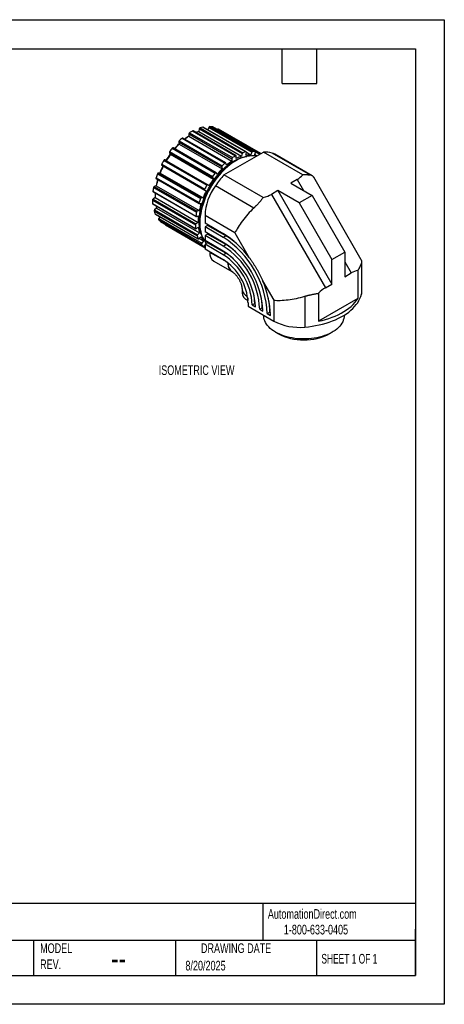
# Model space of a CAD drawing. Header units: millimetres. Extents: x 0 to 419, y 0 to 324.
# Tile 3 of 3: x 279 to 419, y 0 to 324. Entities that reach past the tile are written whole.
import ezdxf

# ---------------------------------------------------------------- set-up
doc = ezdxf.new("R2010")
doc.units = ezdxf.units.MM
doc.header["$LTSCALE"] = 1.5
doc.layers.add('DIMENSIONS', color=140, linetype='Continuous', lineweight=25)
doc.layers.add('TEXT', color=140, linetype='Continuous', lineweight=25)
doc.styles.add('SLDTEXTSTYLE0', font='TXT', dxfattribs={"width": 0.7})
doc.styles.add('SLDTEXTSTYLE1', font='TXT', dxfattribs={"width": 0.65})

msp = doc.modelspace()

# ---------------------------------------------------------------- linework, layer by layer
at = {"color": 7, "linetype": 'Continuous'}
for p, q in [((0, 323.85), (419.1, 323.85)), ((419.1, 323.85), (419.1, 0)), ((419.1, 0), (0, 0))]:
    msp.add_line(p, q, dxfattribs=at)
for p, q in [((338.72, 288.27), (352.86, 280.11)), ((339.69, 288.52), (353.83, 280.35)), ((353.91, 280.34), (339.77, 288.51)), ((341.67, 288.44), (341.33, 287.61)), ((341.67, 288.44), (355.81, 280.27)), ((341.95, 288.69), (356.09, 280.52)), ((342.81, 288.58), (356.95, 280.42)), ((356.98, 280.41), (342.84, 288.57)), ((335.06, 286.31), (349.21, 278.14)), ((335.06, 286.31), (335.06, 285.52)), ((335.06, 285.52), (349.21, 277.35)), ((335.27, 286.67), (349.41, 278.5)), ((336.27, 287.25), (350.42, 279.08)), ((350.56, 279.09), (336.42, 287.26)), ((338.46, 287.95), (338.28, 287.09)), ((338.28, 287.09), (352.42, 278.92)), ((338.46, 287.95), (352.61, 279.79)), ((344.43, 287.72), (344.4, 287.67)), ((344.43, 287.72), (358.43, 279.64)), ((344.77, 287.86), (344.72, 287.89)), ((344.72, 287.89), (358.72, 279.81)), ((358.72, 279.81), (344.77, 287.86)), ((331.72, 283.62), (345.86, 275.45)), ((331.72, 283.62), (331.9, 282.96)), ((331.86, 284), (346, 275.83)), ((331.9, 282.96), (346.04, 274.8)), ((332.83, 284.87), (346.97, 276.71)), ((347.17, 276.76), (333.02, 284.92)), ((328.67, 280.09), (342.81, 271.92)), ((328.67, 280.09), (329.02, 279.62)), ((328.73, 280.46), (342.88, 272.29)), ((329.02, 279.62), (343.17, 271.45)), ((329.59, 281.56), (343.74, 273.39)), ((343.99, 273.5), (329.85, 281.66)), ((346.61, 272.82), (359.58, 280.3)), ((350.62, 278.17), (350.62, 278.96)), ((352.61, 279.79), (352.42, 278.92)), ((353.78, 279.27), (353.97, 280.13)), ((353.97, 280.25), (355.45, 279.39)), ((355.81, 280.27), (355.45, 279.39)), ((356.66, 279.24), (357.02, 280.12)), ((356.76, 279.49), (357.47, 279.08)), ((372.52, 272.83), (359.58, 280.3)), ((375.09, 272.68), (362.43, 279.99)), ((375.67, 272.48), (363.34, 279.6)), ((326.13, 276.31), (340.28, 268.14)), ((326.14, 275.98), (340.29, 267.82)), ((326.82, 277.55), (340.96, 269.39)), ((327.11, 277.73), (341.26, 269.56)), ((327.61, 277.48), (327.11, 277.73)), ((327.61, 277.48), (341.76, 269.31)), ((345.86, 275.45), (346.04, 274.8)), ((347.4, 276.03), (347.22, 276.68)), ((349.21, 278.14), (349.21, 277.35)), ((324.71, 273.16), (338.85, 265)), ((324.99, 273.42), (339.14, 265.25)), ((325.6, 273.41), (324.99, 273.42)), ((325.6, 273.41), (339.74, 265.24)), ((344.37, 273), (344.02, 273.47)), ((359.55, 265.35), (346.61, 272.82)), ((324.34, 269.25), (323.67, 269.02)), ((323.67, 269.02), (337.81, 260.86)), ((324.25, 271.86), (338.39, 263.7)), ((324.29, 271.61), (338.43, 263.44)), ((324.34, 269.25), (338.48, 261.09)), ((341.76, 269.31), (341.26, 269.56)), ((342.81, 271.92), (343.17, 271.45)), ((356.42, 261.9), (343.76, 269.21)), ((370.7, 271.29), (368.58, 270.07)), ((368.58, 270.07), (375.58, 266.03)), ((370.7, 271.29), (372.82, 267.62)), ((391.79, 244.91), (376.15, 272.01)), ((323.22, 267.44), (337.36, 259.28)), ((323.28, 267.26), (337.42, 259.1)), ((323.42, 268.7), (337.56, 260.54)), ((340.29, 267.81), (340.79, 267.56)), ((364.34, 267.62), (362.22, 266.4)), ((362.22, 266.4), (379.97, 235.65)), ((364.34, 267.62), (382.09, 236.88)), ((371.34, 263.58), (364.34, 267.62)), ((375.58, 266.03), (371.34, 263.58)), ((375.58, 266.03), (386.33, 247.41)), ((323.05, 264.51), (337.19, 256.34)), ((323.12, 263.38), (337.26, 255.22)), ((323.18, 263.27), (337.32, 255.11)), ((323.93, 265.32), (323.25, 264.87)), ((323.25, 264.87), (337.39, 256.71)), ((323.93, 265.32), (338.07, 257.15)), ((338.48, 263.43), (339.09, 263.42)), ((339.74, 265.24), (339.14, 265.25)), ((371.34, 263.58), (382.09, 244.96)), ((323.62, 260.89), (337.76, 252.72)), ((324.39, 261.9), (323.75, 261.27)), ((323.75, 261.27), (337.89, 253.1)), ((323.96, 259.99), (338.1, 251.82)), ((324, 259.93), (338.15, 251.77)), ((324.39, 261.9), (338.54, 253.74)), ((337.53, 259.1), (338.19, 259.32)), ((338.48, 261.09), (337.81, 260.86)), ((350.22, 253.73), (340.37, 259.41)), ((340.37, 259.41), (340.37, 256.92)), ((325.09, 258.11), (339.23, 249.95)), ((325.55, 259.04), (325.15, 258.48)), ((325.15, 258.48), (339.29, 250.31)), ((325.67, 257.5), (339.81, 249.33)), ((325.67, 257.5), (325.69, 257.48)), ((325.69, 257.48), (339.83, 249.32)), ((327.35, 256.39), (340.37, 248.87)), ((338.07, 257.15), (337.39, 256.71)), ((346.38, 253.45), (340.37, 256.92)), ((341.22, 256.19), (340.37, 255.7)), ((341.22, 256.43), (341.22, 256.19)), ((347.17, 252.75), (341.22, 256.19)), ((337.49, 255.13), (338.17, 255.58)), ((338.54, 253.74), (337.89, 253.1)), ((340.37, 255.7), (340.37, 254.06)), ((346.35, 252.25), (340.37, 255.7)), ((346.38, 250.59), (340.37, 254.06)), ((341.22, 253.32), (340.37, 252.83)), ((340.37, 252.83), (340.37, 251.19)), ((346.35, 249.38), (340.37, 252.83)), ((341.22, 253.57), (341.22, 253.32)), ((347.17, 249.89), (341.22, 253.32)), ((346.35, 252.28), (347.2, 252.77)), ((346.38, 253.49), (346.38, 253.45)), ((346.38, 253.45), (346.41, 253.47)), ((350.22, 253.73), (354.92, 245.58)), ((338.37, 251.84), (339.01, 252.47)), ((338.44, 251.9), (339.85, 251.09)), ((339.85, 251.09), (339.29, 250.31)), ((340.04, 249.38), (340.37, 249.19)), ((340.1, 249.45), (340.37, 249.82)), ((346.38, 247.72), (340.37, 251.19)), ((341.22, 250.46), (340.37, 249.97)), ((340.37, 249.97), (340.37, 248.39)), ((346.35, 246.51), (340.37, 249.97)), ((340.55, 250.07), (340.66, 250.23)), ((340.6, 250.14), (340.64, 250.12)), ((340.66, 250.23), (340.73, 250.17)), ((341.22, 250.7), (341.22, 250.46)), ((347.17, 247.02), (341.22, 250.46)), ((346.35, 252.25), (346.35, 252.28)), ((346.35, 249.41), (347.2, 249.9)), ((346.35, 249.38), (346.35, 249.41)), ((346.38, 250.62), (346.38, 250.59)), ((346.38, 250.59), (346.41, 250.6)), ((346.38, 244.92), (340.37, 248.39)), ((341.99, 247.46), (341.99, 247.33)), ((347.82, 243.97), (341.99, 247.33)), ((346.35, 246.55), (347.2, 247.04)), ((346.35, 246.51), (346.35, 246.55)), ((346.38, 247.75), (346.38, 247.72)), ((346.38, 247.72), (346.41, 247.74)), ((382.09, 244.96), (386.33, 247.41)), ((386.33, 247.41), (386.33, 239.33)), ((343.23, 244.47), (349.24, 241)), ((346.38, 244.95), (346.38, 244.92)), ((346.38, 244.92), (346.41, 244.94)), ((382.09, 236.88), (382.09, 244.96)), ((386.33, 244.23), (388.45, 240.55)), ((391.85, 243.66), (391.85, 233.53)), ((391.97, 234.51), (391.97, 244.26)), ((386.33, 239.33), (388.45, 240.55)), ((390.69, 241.35), (390.69, 232.13)), ((359.32, 237.96), (363, 231.6)), ((379.97, 235.65), (382.09, 236.88)), ((352.54, 235.28), (352.54, 234.05)), ((377.73, 233.87), (377.73, 224.65)), ((354.41, 232.4), (354.41, 231.54)), ((354.41, 231.54), (354.49, 231.49)), ((354.51, 230.84), (354.51, 229.61)), ((355.87, 230.05), (356.72, 230.54)), ((355.87, 230.05), (356.94, 229.44)), ((356.72, 230.54), (356.9, 230.44)), ((363, 231.6), (363, 224.71)), ((373.18, 232.88), (373.18, 222.75)), ((390.69, 232.13), (377.73, 224.65)), ((354.51, 229.61), (363, 224.71)), ((358.36, 228.62), (359.21, 229.11)), ((358.36, 228.62), (359.42, 228)), ((359.21, 229.11), (359.39, 229)), ((360.84, 227.18), (361.69, 227.67)), ((360.84, 227.18), (361.9, 226.57)), ((361.69, 227.67), (361.88, 227.56)), ((359.67, 226.63), (359.67, 226.48)), ((386.12, 226.48), (386.12, 226.64)), ((363.54, 221.08), (364.37, 220.61)), ((381.42, 220.61), (382.24, 221.08))]:
    msp.add_line(p, q)
at = {"flags": 128}
for points in [[(342.84, 288.57), (342.84, 288.57), (342.81, 288.58)], [(344.72, 287.89), (344.69, 287.9), (344.66, 287.9), (344.62, 287.89), (344.58, 287.87), (344.54, 287.85), (344.5, 287.81), (344.46, 287.77), (344.43, 287.72)], [(329.85, 281.66), (329.82, 281.67), (329.79, 281.67), (329.75, 281.67), (329.71, 281.65), (329.67, 281.63), (329.63, 281.6), (329.59, 281.56)], [(339.23, 253.05), (339.02, 253.61), (338.81, 254.29), (338.65, 255.01), (338.53, 255.77), (338.45, 256.56), (338.42, 257.38), (338.44, 258.22), (338.5, 259.09), (338.61, 259.99), (338.77, 260.89), (338.96, 261.81), (339.21, 262.74), (339.49, 263.68), (339.82, 264.61), (340.18, 265.55), (340.59, 266.48), (341.03, 267.39), (341.51, 268.3), (342.02, 269.19), (342.56, 270.06), (343.13, 270.9), (343.73, 271.72), (344.35, 272.51), (345, 273.27), (345.66, 273.98), (346.35, 274.66), (347.04, 275.3), (347.75, 275.89), (348.47, 276.44), (349.19, 276.93), (349.91, 277.38), (350.64, 277.77), (351.36, 278.11), (352.08, 278.39), (352.78, 278.61), (353.48, 278.78), (354.15, 278.89)], [(357.18, 278.92), (356.95, 278.96), (356.32, 279.04), (355.66, 279.06), (354.99, 279.02), (354.3, 278.92), (353.6, 278.76), (352.88, 278.54), (352.15, 278.27), (351.42, 277.94), (350.68, 277.55), (349.95, 277.11), (349.21, 276.62), (348.48, 276.08), (347.76, 275.5), (347.05, 274.86), (346.35, 274.19), (345.67, 273.47), (345.01, 272.72), (344.37, 271.93), (343.75, 271.11), (343.16, 270.26), (342.59, 269.39), (342.06, 268.49), (341.56, 267.58), (341.09, 266.65), (340.67, 265.71), (340.27, 264.77), (339.92, 263.81), (339.61, 262.86), (339.34, 261.92), (339.12, 260.98), (338.94, 260.05), (338.8, 259.13), (338.71, 258.24), (338.66, 257.36), (338.66, 256.51), (338.71, 255.69), (338.8, 254.9), (338.94, 254.14), (339.12, 253.42), (339.34, 252.74), (339.61, 252.1), (339.92, 251.51), (340.27, 250.97), (340.67, 250.47), (340.86, 250.25)], [(353.97, 280.13), (353.98, 280.18), (353.98, 280.23), (353.97, 280.27), (353.95, 280.31), (353.93, 280.33), (353.9, 280.35), (353.87, 280.36), (353.83, 280.35)], [(357.02, 280.12), (357.03, 280.18), (357.04, 280.23), (357.05, 280.27), (357.04, 280.32), (357.03, 280.36), (357.01, 280.39), (356.98, 280.41), (356.95, 280.42)], [(363.34, 279.6), (362.94, 279.81), (362.43, 279.99)], [(326.13, 276.31), (326.11, 276.26), (326.09, 276.2), (326.08, 276.15), (326.08, 276.1), (326.09, 276.06), (326.1, 276.03), (326.12, 276), (326.14, 275.98)], [(327.11, 277.73), (327.08, 277.74), (327.05, 277.74), (327.01, 277.73), (326.97, 277.71), (326.93, 277.68), (326.89, 277.64), (326.85, 277.6), (326.82, 277.55)], [(347.22, 276.68), (347.21, 276.71), (347.18, 276.74), (347.16, 276.76), (347.12, 276.77), (347.09, 276.77), (347.05, 276.76), (347.01, 276.74), (346.97, 276.71)], [(344.02, 273.47), (344, 273.49), (343.97, 273.51), (343.93, 273.51), (343.89, 273.51), (343.85, 273.49), (343.81, 273.46), (343.77, 273.43), (343.74, 273.39)], [(324.25, 271.86), (324.23, 271.81), (324.23, 271.76), (324.23, 271.71), (324.24, 271.67), (324.26, 271.64), (324.28, 271.61), (324.29, 271.61)], [(341.26, 269.56), (341.22, 269.57), (341.19, 269.57), (341.15, 269.56), (341.11, 269.54), (341.07, 269.52), (341.03, 269.48), (340.99, 269.44), (340.96, 269.39)], [(340.28, 268.14), (340.25, 268.09), (340.24, 268.04), (340.23, 267.99), (340.22, 267.94), (340.23, 267.9), (340.24, 267.86), (340.26, 267.83), (340.29, 267.81)], [(338.39, 263.7), (338.38, 263.64), (338.37, 263.59), (338.37, 263.55), (338.38, 263.51), (338.4, 263.48), (338.42, 263.45), (338.45, 263.43), (338.48, 263.43)], [(337.36, 259.28), (337.36, 259.23), (337.36, 259.19), (337.37, 259.15), (337.39, 259.12), (337.42, 259.1), (337.45, 259.09), (337.49, 259.09), (337.53, 259.1)], [(337.26, 255.22), (337.27, 255.18), (337.28, 255.15), (337.31, 255.12), (337.33, 255.1), (337.37, 255.1), (337.41, 255.1), (337.44, 255.11), (337.49, 255.13)], [(338.1, 251.82), (338.12, 251.79), (338.14, 251.77), (338.17, 251.76), (338.21, 251.75), (338.25, 251.76), (338.29, 251.78), (338.33, 251.8), (338.37, 251.84)], [(339.81, 249.33), (339.84, 249.31), (339.87, 249.31), (339.91, 249.31), (339.95, 249.32), (339.99, 249.34), (340.03, 249.37), (340.07, 249.41), (340.1, 249.45)], [(373.18, 222.75), (374.39, 222.87), (375.59, 223.03), (376.77, 223.23), (377.93, 223.47), (379.07, 223.74), (380.18, 224.05), (381.26, 224.39), (382.3, 224.77), (383.3, 225.18), (384.26, 225.63), (385.18, 226.1), (386.05, 226.6), (386.87, 227.13), (387.64, 227.69), (388.35, 228.27), (389.01, 228.87), (389.6, 229.49), (390.14, 230.13), (390.61, 230.78), (391.02, 231.46), (391.36, 232.14), (391.64, 232.83), (391.85, 233.53)], [(391.85, 233.53), (391.94, 234.06), (391.97, 234.51)], [(377.73, 224.65), (378.9, 224.92), (380.04, 225.23), (381.14, 225.58), (382.21, 225.96), (383.24, 226.38), (384.23, 226.83), (385.17, 227.32), (386.06, 227.83), (386.9, 228.38), (387.68, 228.94), (388.41, 229.54), (389.07, 230.16), (389.68, 230.8), (390.22, 231.45), (390.69, 232.13)], [(386.12, 226.48), (386.1, 226.08), (386.02, 225.55), (385.87, 225.02), (385.66, 224.5), (385.39, 223.99), (385.06, 223.5), (384.67, 223.01), (384.23, 222.55), (383.72, 222.1), (383.17, 221.67), (382.56, 221.27), (381.91, 220.9), (381.21, 220.55), (380.48, 220.23), (379.7, 219.94), (378.9, 219.68), (378.06, 219.45), (377.2, 219.26), (376.32, 219.11), (375.42, 218.99), (374.51, 218.9), (373.59, 218.86), (372.66, 218.85), (371.74, 218.87), (370.83, 218.94), (369.92, 219.04), (369.03, 219.18), (368.16, 219.35), (367.31, 219.56), (366.49, 219.8), (365.69, 220.08), (364.94, 220.38), (364.22, 220.72), (363.55, 221.08), (362.92, 221.47), (362.34, 221.88), (361.81, 222.32), (361.33, 222.78), (360.91, 223.25), (360.55, 223.74), (360.25, 224.25), (360.01, 224.76), (359.84, 225.28), (359.72, 225.81), (359.68, 226.34), (359.67, 226.48)]]:
    msp.add_lwpolyline(points, dxfattribs=at)
for centre, radius, start, end in [((338.89, 287.87), 0.436, 113.6674, 169.3241), ((341.86, 277.93), 10.81, 101.5855, 106.8898), ((339.72, 288.4), 0.117, 61.2714, 104.0093), ((342.01, 288.34), 0.357, 99.3343, 163.5556), ((341.51, 281.66), 7.04, 79.3491, 86.4077), ((344.22, 270.64), 17.49, 121.5847, 127.2279), ((345.28, 269.76), 18.78, 122.9654, 128.1193), ((335.53, 286.28), 0.464, 124.0147, 177.294), ((344.25, 272.27), 16.96, 118.034, 121.9606), ((336.35, 287.13), 0.146, 64.9493, 123.2918), ((342.03, 275.66), 12.02, 108.179, 113.0088), ((348.39, 265.73), 23.93, 133.6252, 139.0984), ((349.44, 265.04), 25.08, 134.3733, 139.4311), ((332.14, 283.68), 0.427, 131.6405, 188.1185), ((348.39, 266.62), 23.99, 130.4552, 133.5722), ((332.96, 284.75), 0.178, 68.8171, 139.3004), ((351.38, 263.27), 27.81, 143.7587, 149.153), ((352.23, 262.78), 28.67, 144.0415, 149.1647), ((328.98, 280.22), 0.343, 137.1187, 203.1812), ((352.35, 262.89), 29.43, 140.6311, 143.3504), ((358.39, 264.11), 16.96, 118.034, 121.9606), ((350.49, 278.98), 0.13, 350.2794, 125.7854), ((356.41, 266.87), 12.7, 108.3024, 117.1229), ((353.04, 279.71), 0.436, 113.6674, 169.3241), ((356, 269.77), 10.81, 101.5855, 106.8898), ((355.22, 271.41), 7.99, 88.3211, 100.3373), ((356.15, 280.17), 0.357, 99.3343, 163.5556), ((355.65, 273.5), 7.04, 79.3491, 86.4077), ((355.38, 273.46), 5.92, 70.1951, 77.4614), ((360.06, 271.57), 8.74, 74.299, 93.1932), ((350.81, 263.52), 27.19, 153.25, 158.6698), ((351.74, 262.99), 28.14, 153.1581, 158.2789), ((353.73, 261.9), 31.13, 149.8201, 152.4398), ((346.28, 275.51), 0.427, 131.6405, 188.1185), ((362.53, 258.45), 23.99, 130.4552, 133.5722), ((359.59, 261.36), 19.07, 122.991, 129.7156), ((349.67, 278.12), 0.464, 124.0147, 177.294), ((351.19, 262.99), 28.36, 158.9904, 161.778), ((325.06, 273.06), 0.366, 101.0857, 164.0682), ((343.13, 272.06), 0.343, 137.1187, 203.1812), ((366.49, 254.72), 29.43, 140.6311, 143.3504), ((373.16, 248.89), 35.74, 137.9655, 145.3438), ((363.64, 256.81), 25.17, 134.3782, 139.9673), ((323.86, 268.62), 0.442, 114.9147, 170.0522), ((346.39, 264.98), 22.53, 163.632, 169.1399), ((347.38, 264.47), 23.53, 163.1748, 168.2771), ((367.87, 253.74), 31.13, 149.8201, 152.4398), ((358.35, 258.67), 18, 144.149, 177.6386), ((366.38, 254.62), 28.67, 144.0415, 149.1647), ((323.38, 267.4), 0.17, 164.5149, 232.0513), ((345.3, 264.49), 22.28, 169.1042, 172.3782), ((339.96, 265.84), 16.03, 176.32, 180.7125), ((340.85, 265.42), 16.92, 175.1475, 180.3531), ((365.89, 254.83), 28.15, 153.0915, 158.2786), ((323.51, 264.49), 0.463, 124.9304, 178.2813), ((338.31, 264.88), 15.27, 181.4033, 185.616), ((323.25, 263.39), 0.136, 180.7703, 236.44), ((334.51, 264.86), 10.54, 191.8925, 196.284), ((365.33, 254.83), 28.36, 158.9904, 161.778), ((361.79, 256.24), 23.8, 162.4538, 168.2544), ((339.21, 264.9), 0.366, 101.0857, 164.0682), ((324.03, 260.96), 0.42, 132.3123, 189.4716), ((332.78, 263.8), 9.61, 197.6517, 203.3866), ((324.06, 260.03), 0.111, 201.522, 239.3842), ((359.44, 256.32), 22.28, 169.1042, 172.3782), ((338, 260.46), 0.442, 114.9147, 170.0522), ((355.49, 257.24), 17.42, 173.1498, 180.294), ((325.39, 258.25), 0.333, 137.5826, 205.0955), ((330.12, 262.28), 6.53, 219.6584, 227.0784), ((327.45, 256.53), 0.173, 168.1103, 230.8945), ((337.65, 256.33), 0.463, 124.9304, 178.2813), ((352.45, 256.71), 15.27, 181.4033, 185.616), ((338.18, 252.79), 0.42, 132.3123, 189.4716), ((346.92, 255.64), 9.61, 197.6517, 203.3866), ((349.41, 256.88), 11.32, 186.5918, 196.1177), ((331.06, 228.37), 29.42, 35.8095, 58.6258), ((335.43, 232.67), 23.29, 47.3623, 59.637), ((345.55, 255.49), 7.2, 204.7557, 217.641), ((339.53, 250.09), 0.333, 137.5826, 205.0955), ((344.26, 254.12), 6.53, 219.6584, 227.0784), ((329.38, 225.75), 31.49, 2.6055, 57.3945), ((332.32, 227.45), 26.06, 2.5633, 57.4367), ((331.11, 226.75), 28.33, 2.5326, 57.3958), ((337.38, 233.17), 19.4, 47.5657, 59.6017), ((344.99, 246.93), 3.03, 172.3932, 234.4518), ((335.26, 229.14), 20.64, 2.5111, 57.4889), ((333.94, 228.39), 23.02, 2.6129, 57.2987), ((339.45, 233.81), 15.33, 47.804, 59.6173), ((336.81, 230.04), 17.71, 2.5652, 57.3202), ((353.66, 243.79), 5.7, 179.4608, 180.1641), ((350.89, 243.42), 2.91, 173.2065, 239.3247), ((332.51, 225.91), 29.4, 1.298, 24.1979), ((355.54, 235.56), 3.01, 185.672, 246.6756), ((355.56, 234.34), 3.03, 185.5517, 247.6114), ((341.39, 230.44), 15.33, 0.3851, 12.19), ((339.64, 228.95), 19.57, 0.4531, 12.3759), ((338.21, 227.5), 23.48, 0.4137, 12.5834), ((371.34, 240.66), 18, 242.3648, 275.8507), ((372.89, 236.97), 18.45, 242.4673, 297.5327)]:
    msp.add_arc(centre, radius, start, end)
for points in [[(370.7, 271.29), (371.46, 271.73), (372.07, 272.25), (372.52, 272.83)], [(359.55, 265.35), (360.56, 265.61), (361.46, 265.96), (362.22, 266.4)], [(347.97, 243.78), (347.98, 243.77), (347.99, 243.77), (348, 243.76)], [(390.69, 241.35), (389.96, 241.26), (389.2, 240.99), (388.45, 240.55)], [(379.97, 235.65), (379.21, 235.22), (378.45, 234.62), (377.73, 233.87)]]:
    msp.add_open_spline(points, degree=3)
for points, knots in [([(375.09, 272.68), (375.05, 272.69), (374.96, 272.7), (374.82, 272.72), (374.66, 272.74), (374.49, 272.76), (374.3, 272.77), (374.1, 272.79), (373.88, 272.8), (373.64, 272.81), (373.39, 272.82), (373.12, 272.83), (372.83, 272.83), (372.62, 272.83), (372.52, 272.83)], [0, 0, 0, 0, 0.069916, 0.142248, 0.217003, 0.294191, 0.373818, 0.455891, 0.540416, 0.627399, 0.716844, 0.808756, 0.90314, 1, 1, 1, 1]), ([(376.13, 271.99), (376.1, 272.05), (376, 272.28), (375.67, 272.53), (375.28, 272.63), (375.09, 272.68)], [0, 0, 0, 0, 0.138622, 0.576414, 1, 1, 1, 1]), ([(359.55, 265.35), (359.48, 265.26), (359.33, 265.08), (359.11, 264.81), (358.89, 264.55), (358.68, 264.3), (358.46, 264.05), (358.24, 263.81), (358.03, 263.57), (357.82, 263.34), (357.61, 263.11), (357.4, 262.89), (357.2, 262.68), (357, 262.48), (356.81, 262.28), (356.61, 262.09), (356.49, 261.96), (356.42, 261.9)], [0, 0, 0, 0, 0.077686, 0.153787, 0.228306, 0.301243, 0.372602, 0.442385, 0.510594, 0.577233, 0.642303, 0.705809, 0.767754, 0.828142, 0.886975, 0.94426, 1, 1, 1, 1]), ([(356.42, 261.9), (355.76, 261.26), (355.1, 260.58), (353.83, 259.17), (353.23, 258.44), (352.14, 257), (351.65, 256.29), (350.82, 254.94), (350.48, 254.31), (350.22, 253.73)], [0, 0, 0, 0, 0.25, 0.25, 0.5, 0.5, 0.75, 0.75, 1, 1, 1, 1]), ([(349.24, 241.05), (349.11, 241.13), (348.83, 241.31), (348.49, 241.74), (348.21, 242.31), (348.04, 242.99), (348.01, 243.5), (348, 243.76)], [0, 0, 0, 0, 0.166086, 0.374562, 0.58304, 0.791519, 1, 1, 1, 1]), ([(354.92, 245.58), (355.02, 245.45), (355.21, 245.19), (355.5, 244.79), (355.78, 244.38), (356.06, 243.98), (356.33, 243.57), (356.59, 243.16), (356.85, 242.74), (357.11, 242.32), (357.35, 241.9), (357.6, 241.48), (357.83, 241.05), (358.06, 240.62), (358.29, 240.18), (358.5, 239.74), (358.72, 239.3), (358.93, 238.85), (359.13, 238.41), (359.26, 238.11), (359.32, 237.96)], [0, 0, 0, 0, 0.056193, 0.112163, 0.167935, 0.223539, 0.279001, 0.33435, 0.389614, 0.444821, 0.5, 0.555179, 0.610386, 0.66565, 0.720999, 0.776461, 0.832065, 0.887837, 0.943807, 1, 1, 1, 1]), ([(390.69, 241.35), (390.73, 241.43), (390.81, 241.57), (390.93, 241.78), (391.04, 241.97), (391.14, 242.16), (391.24, 242.34), (391.32, 242.51), (391.41, 242.67), (391.48, 242.82), (391.55, 242.96), (391.61, 243.1), (391.67, 243.23), (391.72, 243.35), (391.77, 243.46), (391.81, 243.56), (391.83, 243.63), (391.85, 243.66)], [0, 0, 0, 0, 0.077686, 0.153787, 0.228306, 0.301243, 0.372602, 0.442385, 0.510594, 0.577233, 0.642303, 0.705809, 0.767754, 0.828142, 0.886975, 0.94426, 1, 1, 1, 1]), ([(391.85, 243.66), (391.9, 243.84), (392, 244.22), (391.95, 244.63), (391.81, 244.84), (391.77, 244.9)], [0, 0, 0, 0, 0.403976, 0.821039, 1, 1, 1, 1]), ([(349.21, 241.05), (349.24, 241.03), (349.31, 240.99), (349.46, 240.89), (349.67, 240.73), (349.9, 240.54), (350.15, 240.3), (350.41, 240.03), (350.67, 239.72), (350.94, 239.38), (351.2, 239), (351.44, 238.61), (351.67, 238.21), (351.88, 237.79), (352.05, 237.38), (352.21, 236.98), (352.33, 236.6), (352.42, 236.24), (352.48, 235.92), (352.52, 235.64), (352.54, 235.43), (352.54, 235.32), (352.54, 235.28)], [0, 0, 0, 0, 0.027304, 0.075421, 0.123897, 0.173177, 0.223403, 0.274611, 0.326748, 0.379699, 0.433299, 0.487356, 0.541657, 0.595968, 0.650019, 0.703616, 0.756591, 0.808823, 0.860252, 0.910908, 0.960931, 1, 1, 1, 1]), ([(373.18, 232.88), (373.28, 232.91), (373.5, 232.98), (373.83, 233.06), (374.17, 233.15), (374.53, 233.24), (374.89, 233.32), (375.27, 233.41), (375.66, 233.49), (376.05, 233.57), (376.46, 233.65), (376.88, 233.73), (377.3, 233.8), (377.58, 233.85), (377.73, 233.87)], [0, 0, 0, 0, 0.069916, 0.142248, 0.217003, 0.294191, 0.373818, 0.455891, 0.540416, 0.627399, 0.716844, 0.808756, 0.90314, 1, 1, 1, 1]), ([(363, 231.6), (363.63, 231.53), (364.35, 231.51), (365.93, 231.56), (366.79, 231.62), (368.58, 231.85), (369.51, 232.01), (371.37, 232.4), (372.29, 232.63), (373.18, 232.88)], [0, 0, 0, 0, 0.25, 0.25, 0.5, 0.5, 0.75, 0.75, 1, 1, 1, 1])]:
    msp.add_open_spline(points, degree=3, knots=knots)
at = {"layer": 'TEXT'}
for p, q in [((9.52, 314.32), (409.57, 314.32)), ((365.76, 302.89), (365.76, 314.32)), ((377.19, 302.89), (377.19, 314.32)), ((409.57, 314.32), (409.57, 9.52)), ((365.76, 302.89), (377.19, 302.89)), ((409.57, 33.19), (9.52, 33.19)), ((359.36, 33.19), (359.36, 20.95)), ((409.57, 9.52), (409.57, 24.77)), ((409.57, 20.95), (9.52, 20.95)), ((283.95, 20.95), (283.95, 9.52)), ((330.7, 20.95), (330.7, 9.52)), ((377.02, 20.95), (377.02, 9.52)), ((9.52, 9.52), (409.57, 9.52))]:
    msp.add_line(p, q, dxfattribs=at)

# ---------------------------------------------------------------- texts
at = {"color": 179, "linetype": 'Continuous', "lineweight": 18, "char_height": 3.175, "attachment_point": 1, "style": 'SLDTEXTSTYLE0'}
for s, insert in [('AutomationDirect.com', (361.04, 31.31)), ('1-800-633-0405', (366.29, 26.16))]:
    msp.add_mtext(s, dxfattribs=dict(at, insert=insert))
at = {"layer": 'DIMENSIONS', "insert": (325.13, 210.17), "char_height": 3.175, "attachment_point": 1, "style": 'SLDTEXTSTYLE0'}
msp.add_mtext('ISOMETRIC VIEW', dxfattribs=at)
at = {"layer": 'TEXT'}
for s, insert, char_height, attachment_point, style in [('MODEL ^JREV.', (286.1, 20.05), 3.175, 1, 'SLDTEXTSTYLE0'), ('DRAWING DATE', (350.59, 20.05), 3.175, 2, 'SLDTEXTSTYLE0'), ('SHEET 1 OF 1', (378.66, 16.58), 3.175, 1, 'SLDTEXTSTYLE1'), ('--', (309.45, 19.1), 7.937, 1, 'SLDTEXTSTYLE0'), ('8/20/2025', (333.92, 14.31), 3.175, 1, 'SLDTEXTSTYLE0')]:
    msp.add_mtext(s, dxfattribs=dict(at, insert=insert, char_height=char_height, attachment_point=attachment_point, style=style))

doc.saveas('drawing.dxf')
